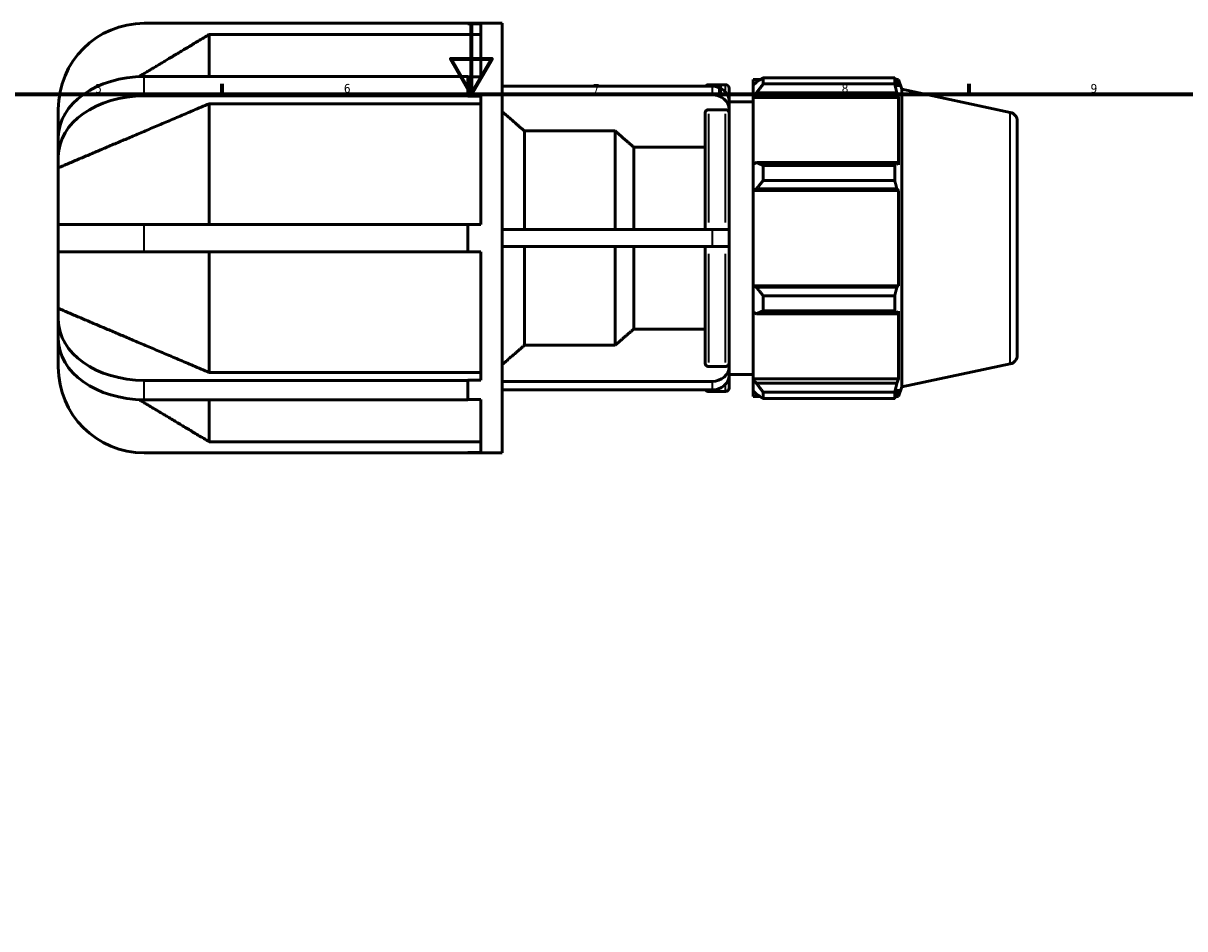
# Model space of a CAD drawing. Header units: millimetres. Extents: x -56 to 931, y -11 to 613.
# Tile 4 of 6: x 294 to 621, y 339 to 594. Entities that reach past the tile are written whole.
import ezdxf

# ---------------------------------------------------------------- set-up
doc = ezdxf.new("R2010")
doc.units = ezdxf.units.MM
for name, color, linetype, lineweight in [('Border (ISO)', 7, 'Continuous', 70), ('Visible (ISO)', 7, 'Continuous', 50), ('Visible Narrow (ISO)', 7, 'Continuous', 35)]:
    doc.layers.add(name, color=color, linetype=linetype, lineweight=lineweight)
doc.styles.add('Note Text (ISO)', font='tahoma.ttf')

# ---------------------------------------------------------------- blocks, each defined once
blk = doc.blocks.new('Borders Default Border')
at = {"layer": 'Border (ISO)'}
for p, q in [((350.42, 574), (350.42, 576.9)), ((490.58, 574), (490.58, 576.9)), ((560.67, 574), (560.67, 576.9))]:
    blk.add_line(p, q, dxfattribs=at)
at = {"layer": 'Border (ISO)', "flags": 128}
for points in [[(420.5, 594), (420.5, 574), (414.73, 584), (426.27, 584), (420.5, 574)], [(20, 20), (20, 574), (821, 574), (821, 20), (20, 20)]]:
    blk.add_lwpolyline(points, dxfattribs=at)
at = {"layer": 'Border (ISO)', "color": 232, "true_color": 0xca0064, "char_height": 2.5, "attachment_point": 7, "style": 'Note Text (ISO)'}
for s, insert in [('5', (314.64, 574.35)), ('6', (384.66, 574.35)), ('7', (454.77, 574.4)), ('8', (524.81, 574.34)), ('9', (594.88, 574.35))]:
    blk.add_mtext(s, dxfattribs=dict(at, insert=insert))

msp = doc.modelspace()

# ---------------------------------------------------------------- linework, layer by layer
at = {"layer": 'Visible (ISO)'}
for p, q in [((419.567, 593.982), (328.447, 593.982)), ((419.567, 593.982), (429.247, 593.982)), ((419.567, 593.86), (419.567, 593.982)), ((423.197, 593.86), (419.567, 593.86)), ((423.197, 578.891), (423.197, 593.86)), ((429.247, 472.982), (429.247, 593.982)), ((346.747, 578.978), (346.747, 590.829)), ((423.197, 590.829), (346.747, 590.829)), ((328.447, 578.978), (419.567, 578.978)), ((419.567, 576.262), (419.567, 578.978)), ((419.567, 578.891), (423.197, 578.891)), ((419.567, 573.547), (419.567, 576.262)), ((429.247, 576.252), (488.297, 576.252)), ((487.347, 576.682), (492.097, 576.682)), ((493.097, 575.682), (493.097, 572.095)), ((499.847, 578.122), (499.847, 576.514)), ((499.847, 578.122), (501.891, 578.122)), ((500.807, 577.43), (499.847, 576.514)), ((499.847, 573.504), (499.847, 576.514)), ((502.727, 578.647), (502.727, 576.911)), ((502.727, 578.647), (539.721, 578.647)), ((539.721, 576.911), (502.727, 576.911)), ((539.721, 576.911), (539.721, 578.647)), ((539.993, 578.122), (540.813, 578.122)), ((540.813, 576.056), (540.345, 577.43)), ((540.813, 576.056), (540.813, 578.122)), ((541.697, 575.401), (540.813, 578.122)), ((419.567, 573.547), (328.447, 573.547)), ((419.567, 573.461), (419.567, 573.547)), ((423.197, 573.461), (419.567, 573.461)), ((423.197, 537.322), (423.197, 573.461)), ((488.297, 573.852), (429.247, 573.852)), ((499.847, 573.504), (500.807, 574.356)), ((499.847, 573.078), (499.847, 573.504)), ((499.847, 573.078), (499.847, 554.316)), ((499.847, 573.078), (540.813, 573.078)), ((500.807, 574.356), (540.345, 574.356)), ((540.345, 574.356), (540.813, 573.078)), ((540.813, 554.095), (540.813, 573.078)), ((541.697, 491.564), (541.697, 575.401)), ((572.267, 568.903), (541.697, 575.401)), ((304.247, 569.782), (304.247, 565.301)), ((346.747, 537.322), (346.747, 571.317)), ((423.197, 571.317), (346.747, 571.317)), ((492.097, 569.637), (487.347, 569.637)), ((493.097, 569.695), (493.097, 572.095)), ((493.097, 571.882), (499.847, 571.882)), ((493.097, 568.769), (493.097, 569.695)), ((486.347, 535.882), (486.347, 568.769)), ((493.097, 568.769), (493.097, 535.882)), ((574.247, 566.458), (574.247, 500.507)), ((304.247, 561.866), (304.247, 565.301)), ((461.003, 563.65), (435.497, 563.65)), ((435.497, 535.882), (435.497, 563.65)), ((461.003, 535.882), (461.003, 563.65)), ((304.247, 556.435), (304.247, 561.866)), ((304.247, 556.435), (304.247, 553.267)), ((486.347, 559.097), (466.247, 559.097)), ((466.247, 535.882), (466.247, 559.097)), ((304.247, 537.322), (304.247, 553.267)), ((500.807, 554.76), (499.847, 554.316)), ((499.847, 547.05), (499.847, 554.316)), ((540.345, 554.76), (500.807, 554.76)), ((502.727, 553.926), (502.727, 549.735)), ((502.727, 553.926), (539.721, 553.926)), ((539.721, 549.735), (539.721, 553.926)), ((540.813, 554.095), (540.345, 554.76)), ((539.721, 549.735), (502.727, 549.735)), ((499.847, 547.05), (500.807, 547.339)), ((499.847, 546.906), (499.847, 547.05)), ((499.847, 546.906), (499.847, 520.059)), ((499.847, 546.906), (540.813, 546.906)), ((500.807, 547.339), (540.345, 547.339)), ((540.345, 547.339), (540.813, 546.906)), ((540.813, 520.059), (540.813, 546.906)), ((328.447, 537.322), (304.247, 537.322)), ((304.247, 529.642), (304.247, 537.322)), ((328.447, 537.322), (419.567, 537.322)), ((419.567, 533.482), (419.567, 537.322)), ((419.567, 537.322), (423.197, 537.322)), ((419.567, 529.642), (419.567, 533.482)), ((429.247, 535.882), (488.297, 535.882)), ((488.297, 535.882), (493.097, 535.882)), ((493.097, 531.082), (493.097, 535.882)), ((488.297, 531.082), (429.247, 531.082)), ((435.497, 503.314), (435.497, 531.082)), ((461.003, 503.314), (461.003, 531.082)), ((466.247, 507.867), (466.247, 531.082)), ((486.347, 498.195), (486.347, 531.082)), ((493.097, 531.082), (488.297, 531.082)), ((493.097, 531.082), (493.097, 498.195)), ((304.247, 513.698), (304.247, 529.642)), ((304.247, 529.642), (328.447, 529.642)), ((419.567, 529.642), (328.447, 529.642)), ((346.747, 495.647), (346.747, 529.642)), ((423.197, 529.642), (419.567, 529.642)), ((423.197, 493.504), (423.197, 529.642)), ((499.847, 519.914), (499.847, 520.059)), ((499.847, 520.059), (540.813, 520.059)), ((540.813, 520.059), (540.345, 519.626)), ((499.847, 512.648), (499.847, 519.914)), ((500.807, 519.626), (499.847, 519.914)), ((540.345, 519.626), (500.807, 519.626)), ((502.727, 517.229), (502.727, 513.039)), ((502.727, 517.229), (539.721, 517.229)), ((539.721, 513.039), (539.721, 517.229)), ((304.247, 513.698), (304.247, 510.53)), ((304.247, 505.099), (304.247, 510.53)), ((499.847, 512.648), (500.807, 512.205)), ((499.847, 512.648), (499.847, 493.886)), ((500.807, 512.205), (540.345, 512.205)), ((539.721, 513.039), (502.727, 513.039)), ((540.345, 512.205), (540.813, 512.87)), ((540.813, 493.886), (540.813, 512.87)), ((466.247, 507.867), (486.347, 507.867)), ((304.247, 501.663), (304.247, 505.099)), ((304.247, 501.663), (304.247, 497.182)), ((435.497, 503.314), (461.003, 503.314)), ((487.347, 497.328), (492.097, 497.328)), ((493.097, 497.27), (493.097, 498.195)), ((493.097, 494.87), (493.097, 497.27)), ((572.267, 498.061), (541.697, 491.564)), ((346.747, 495.647), (423.197, 495.647)), ((493.097, 495.082), (499.847, 495.082)), ((493.097, 494.87), (493.097, 491.282)), ((499.847, 493.46), (499.847, 493.886)), ((499.847, 493.886), (540.813, 493.886)), ((540.813, 493.886), (540.345, 492.609)), ((328.447, 493.418), (419.567, 493.418)), ((419.567, 493.418), (419.567, 493.504)), ((419.567, 493.504), (423.197, 493.504)), ((419.567, 490.702), (419.567, 493.418)), ((419.567, 487.987), (419.567, 490.702)), ((429.247, 493.113), (488.297, 493.113)), ((488.297, 490.713), (429.247, 490.713)), ((499.847, 490.451), (499.847, 493.46)), ((500.807, 492.609), (499.847, 493.46)), ((540.345, 492.609), (500.807, 492.609)), ((540.345, 489.535), (540.813, 490.908)), ((541.697, 491.564), (540.813, 488.842)), ((540.813, 488.842), (540.813, 490.908)), ((419.567, 487.987), (328.447, 487.987)), ((346.747, 476.136), (346.747, 487.987)), ((423.197, 488.073), (419.567, 488.073)), ((423.197, 473.104), (423.197, 488.073)), ((487.347, 490.282), (492.097, 490.282)), ((499.847, 490.451), (500.807, 489.535)), ((499.847, 490.451), (499.847, 488.842)), ((499.847, 488.842), (501.891, 488.842)), ((502.727, 490.053), (502.727, 488.318)), ((502.727, 490.053), (539.721, 490.053)), ((539.721, 488.318), (502.727, 488.318)), ((539.721, 488.318), (539.721, 490.053)), ((539.993, 488.842), (540.813, 488.842)), ((346.747, 476.136), (423.197, 476.136)), ((328.447, 472.982), (419.567, 472.982)), ((419.567, 472.982), (419.567, 473.104)), ((419.567, 473.104), (423.197, 473.104)), ((419.567, 472.982), (429.247, 472.982))]:
    msp.add_line(p, q, dxfattribs=at)
for centre, radius, start, end in [((328.447, 569.782), 24.2, 90, 180), ((487.347, 575.682), 1, 90, 145.30419), ((492.097, 575.682), 1, 0, 90), ((571.747, 566.458), 2.5, 0, 78), ((571.747, 500.507), 2.5, 282, 0), ((328.447, 497.182), 24.2, 180, 270), ((487.347, 491.282), 1, 214.69581, 270), ((492.097, 491.282), 1, 270, 0)]:
    msp.add_arc(centre, radius, start, end, dxfattribs=at)
for centre, major_axis, ratio, start_param, end_param in [((328.447, 561.866), (-24.2, 0), 0.7071068, 4.712389, 6.2831853), ((488.297, 572.095), (4.8, 0), 0.8660254, 0, 1.5707963), ((328.447, 556.435), (-24.2, 0), 0.7071068, 4.712389, 6.2831853), ((488.297, 569.695), (4.8, 0), 0.8660254, 0, 1.5707963), ((328.447, 510.53), (-24.2, 0), 0.7071068, 0, 1.5707963), ((328.447, 505.099), (-24.2, 0), 0.7071068, 0, 1.5707963), ((488.297, 497.27), (4.8, 0), 0.8660254, 4.712389, 6.2831853), ((488.297, 494.87), (4.8, 0), 0.8660254, 4.712389, 6.2831853)]:
    msp.add_ellipse(centre, major_axis=major_axis, ratio=ratio, start_param=start_param, end_param=end_param, dxfattribs=at)
for points, weights in [([(346.747, 590.829), (335.697, 584.203), (326.937, 578.944)], [1, 1.01706980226, 1.02068519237]), ([(502.727, 578.647), (501.729, 578.026), (500.807, 577.43)], [1.01497644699, 1.01069027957, 1.00560064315]), ([(500.807, 574.356), (501.729, 575.607), (502.727, 576.911)], [1.00560064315, 1.01069027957, 1.01497644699]), ([(539.721, 578.647), (540.046, 578.026), (540.345, 577.43)], [1, 1.00143189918, 1.00204718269]), ([(540.345, 574.356), (540.046, 575.607), (539.721, 576.911)], [1.00204718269, 1.00143189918, 1]), ([(346.747, 571.317), (319.414, 559.729), (304.247, 553.267)], [1, 1.04331339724, 1]), ([(435.497, 563.65), (432.621, 566.147), (429.247, 569.073)], [1, 1.00316817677, 1]), ([(304.851, 565.665), (304.548, 565.482), (304.247, 565.301)], [1.00161456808, 1.00082291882, 1]), ([(466.247, 559.097), (463.83, 561.196), (461.003, 563.65)], [1, 1.00306026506, 1]), ([(502.727, 553.926), (501.729, 554.351), (500.807, 554.76)], [1.01497644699, 1.01069027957, 1.00560064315]), ([(539.721, 553.926), (540.046, 554.351), (540.345, 554.76)], [1, 1.00143189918, 1.00204718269]), ([(500.807, 547.339), (501.729, 548.513), (502.727, 549.735)], [1.00560064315, 1.01069027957, 1.01497644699]), ([(540.345, 547.339), (540.046, 548.513), (539.721, 549.735)], [1.00204718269, 1.00143189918, 1]), ([(502.727, 517.229), (501.729, 518.452), (500.807, 519.626)], [1.01497644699, 1.01069027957, 1.00560064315]), ([(539.721, 517.229), (540.046, 518.452), (540.345, 519.626)], [1, 1.00143189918, 1.00204718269]), ([(304.247, 513.698), (319.414, 507.236), (346.747, 495.647)], [1, 1.04331339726, 1]), ([(500.807, 512.205), (501.729, 512.613), (502.727, 513.039)], [1.00560064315, 1.01069027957, 1.01497644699]), ([(540.345, 512.205), (540.046, 512.613), (539.721, 513.039)], [1.00204718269, 1.00143189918, 1]), ([(461.003, 503.314), (463.83, 505.768), (466.247, 507.867)], [1, 1.00306026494, 1]), ([(304.247, 501.663), (304.548, 501.482), (304.851, 501.299)], [1, 1.00082291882, 1.00161456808]), ([(429.247, 497.892), (432.621, 500.818), (435.497, 503.314)], [1, 1.00316817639, 1]), ([(502.727, 490.053), (501.729, 491.357), (500.807, 492.609)], [1.01497644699, 1.01069027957, 1.00560064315]), ([(539.721, 490.053), (540.046, 491.357), (540.345, 492.609)], [1, 1.00143189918, 1.00204718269]), ([(326.937, 488.02), (335.697, 482.761), (346.747, 476.136)], [1.02068519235, 1.01706980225, 1]), ([(500.807, 489.535), (501.729, 488.939), (502.727, 488.318)], [1.00560064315, 1.01069027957, 1.01497644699]), ([(540.345, 489.535), (540.046, 488.939), (539.721, 488.318)], [1.00204718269, 1.00143189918, 1])]:
    msp.add_rational_spline(points, weights, degree=2, dxfattribs=at)
for points, knots in [([(487.347, 569.637), (487.224, 569.637), (487.079, 569.612), (486.851, 569.53), (486.727, 569.458), (486.553, 569.307), (486.471, 569.2), (486.376, 569.003), (486.347, 568.877), (486.347, 568.769)], [0, 0, 0, 0, 0.03702033, 0.03702033, 0.07406994, 0.07406994, 0.1111262, 0.1111262, 0.14821395, 0.14821395, 0.14821395, 0.14821395]), ([(493.097, 568.769), (493.097, 568.877), (493.068, 569.003), (492.974, 569.2), (492.891, 569.307), (492.717, 569.459), (492.594, 569.53), (492.366, 569.612), (492.221, 569.637), (492.097, 569.637)], [-0.14821395, -0.14821395, -0.14821395, -0.14821395, -0.11111136, -0.11111136, -0.0740403, -0.0740403, -0.03700553, -0.03700553, 0, 0, 0, 0]), ([(486.347, 498.195), (486.347, 498.088), (486.376, 497.962), (486.471, 497.764), (486.553, 497.658), (486.727, 497.506), (486.851, 497.435), (487.079, 497.353), (487.224, 497.328), (487.347, 497.328)], [-0.14821395, -0.14821395, -0.14821395, -0.14821395, -0.1111262, -0.1111262, -0.07406994, -0.07406994, -0.03702033, -0.03702033, 0, 0, 0, 0]), ([(492.097, 497.328), (492.221, 497.328), (492.366, 497.353), (492.594, 497.435), (492.717, 497.506), (492.891, 497.657), (492.974, 497.764), (493.068, 497.962), (493.097, 498.088), (493.097, 498.195)], [0, 0, 0, 0, 0.03700553, 0.03700553, 0.0740403, 0.0740403, 0.11111136, 0.11111136, 0.14821395, 0.14821395, 0.14821395, 0.14821395])]:
    msp.add_open_spline(points, degree=3, knots=knots, dxfattribs=at)
at = {"layer": 'Visible Narrow (ISO)'}
for p, q in [((328.447, 573.819), (328.447, 578.706)), ((487.347, 576.681), (487.347, 576.293)), ((488.297, 576.132), (488.297, 573.972)), ((492.097, 574.833), (492.097, 576.677)), ((487.347, 568.491), (487.347, 537.898)), ((492.097, 537.898), (492.097, 568.491)), ((572.267, 498.498), (572.267, 568.467)), ((328.447, 530.026), (328.447, 536.938)), ((488.297, 535.642), (488.297, 531.322)), ((487.347, 529.067), (487.347, 498.474)), ((492.097, 498.474), (492.097, 529.067)), ((328.447, 488.259), (328.447, 493.146)), ((487.347, 490.671), (487.347, 490.283)), ((488.297, 492.993), (488.297, 490.833)), ((492.097, 490.287), (492.097, 492.132))]:
    msp.add_line(p, q, dxfattribs=at)

# ---------------------------------------------------------------- block references
msp.add_blockref('Borders Default Border', (0, 0))

doc.saveas('drawing.dxf')
